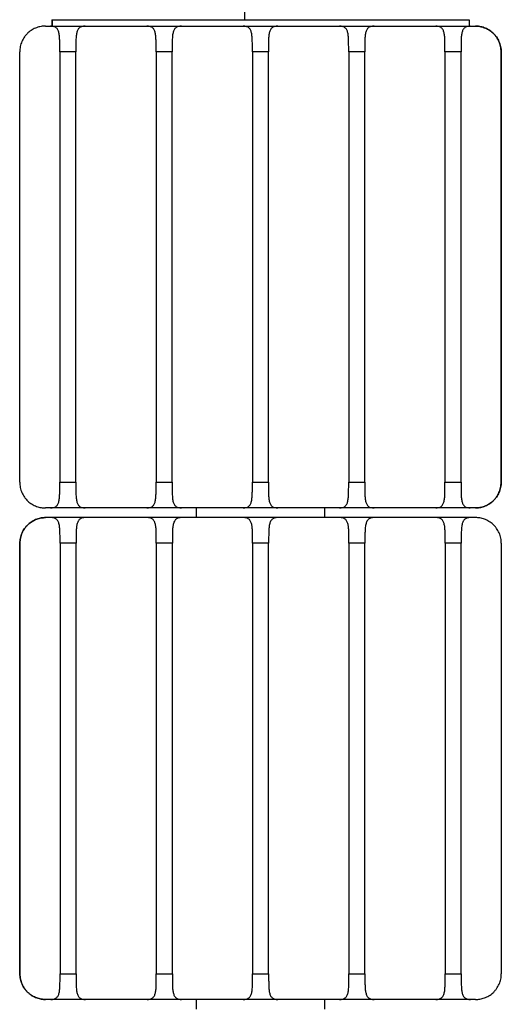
# Paper-space layout '_Posterior' of a CAD drawing. Header units: millimetres. Extents: x -134 to 266, y -357 to 435.
# Tile 2 of 3: x -9 to 141, y -153 to 153. Entities that reach past the tile are written whole.
import ezdxf

# ---------------------------------------------------------------- set-up
doc = ezdxf.new("R2010")
doc.units = ezdxf.units.MM

psp = doc.layouts.new('_Posterior')

# ---------------------------------------------------------------- linework, layer by layer
at = {"color": 7, "linetype": 'Continuous', "lineweight": 25}
for p, q in [((60.78, 195.1), (60.78, 153.1)), ((-1.25, 151.1), (132.76, 151.1)), ((0.74, 153.1), (130.82, 153.1)), ((0.74, 153.1), (0.74, 151.1)), ((0.82, 153.1), (0.82, 151.1)), ((130.82, 153.1), (130.82, 151.1)), ((132.77, 151.1), (132.77, 151.1)), ((132.78, 151.1), (132.78, 151.1)), ((132.79, 151.1), (132.79, 151.1)), ((132.8, 151.1), (132.81, 151.1)), ((-9.25, 9.1), (-9.25, 143.1)), ((8.25, 143.1), (3.25, 143.1)), ((3.25, 143.1), (3.25, 9.1)), ((8.25, 9.1), (8.25, 143.1)), ((38.25, 143.1), (33.25, 143.1)), ((33.25, 143.1), (33.25, 9.1)), ((38.25, 9.1), (38.25, 143.1)), ((68.25, 143.1), (63.25, 143.1)), ((63.25, 143.1), (63.25, 9.1)), ((68.25, 9.1), (68.25, 143.1)), ((98.25, 143.1), (93.25, 143.1)), ((93.25, 143.1), (93.25, 9.1)), ((98.25, 9.1), (98.25, 143.1)), ((128.25, 143.1), (123.25, 143.1)), ((123.25, 143.1), (123.25, 9.1)), ((128.25, 9.1), (128.25, 143.1)), ((140.75, 143.1), (140.75, 9.1)), ((140.76, 143.1), (140.75, 143.1)), ((140.76, 9.1), (140.76, 143.1)), ((140.77, 143.1), (140.77, 9.1)), ((140.77, 143.1), (140.77, 143.1)), ((140.77, 9.1), (140.77, 143.1)), ((140.78, 143.1), (140.78, 9.1)), ((140.78, 143.1), (140.78, 143.1)), ((140.78, 9.1), (140.78, 143.1)), ((140.79, 143.1), (140.79, 9.1)), ((140.79, 143.1), (140.79, 143.1)), ((140.79, 9.1), (140.79, 143.1)), ((140.8, 143.1), (140.8, 9.1)), ((140.81, 143.1), (140.8, 143.1)), ((140.81, 9.1), (140.81, 143.1)), ((3.25, 8.86), (3.25, 9.1)), ((3.25, 9.1), (8.25, 9.1)), ((33.25, 8.86), (33.25, 9.1)), ((33.25, 9.1), (38.25, 9.1)), ((63.25, 8.86), (63.25, 9.1)), ((63.25, 9.1), (68.25, 9.1)), ((93.25, 8.86), (93.25, 9.1)), ((93.25, 9.1), (98.25, 9.1)), ((123.25, 8.86), (123.25, 9.1)), ((123.25, 9.1), (128.25, 9.1)), ((140.75, 9.1), (140.76, 9.1)), ((140.77, 9.1), (140.77, 9.1)), ((140.78, 9.1), (140.78, 9.1)), ((140.79, 9.1), (140.79, 9.1)), ((140.8, 9.1), (140.81, 9.1)), ((132.76, 1.1), (-1.25, 1.1)), ((45.78, 1.1), (45.78, -1.9)), ((85.78, -1.9), (85.78, 1.1)), ((132.77, 1.1), (132.77, 1.1)), ((132.78, 1.1), (132.78, 1.1)), ((132.79, 1.1), (132.79, 1.1)), ((132.81, 1.1), (132.8, 1.1)), ((-1.25, -1.9), (-1.25, -1.9)), ((-1.24, -1.9), (-1.23, -1.9)), ((-1.22, -1.9), (-1.22, -1.9)), ((-1.21, -1.9), (-1.2, -1.9)), ((132.81, -1.9), (-1.19, -1.9)), ((-9.25, -143.9), (-9.25, -9.9)), ((-9.25, -9.9), (-9.25, -9.9)), ((-9.25, -9.9), (-9.25, -143.9)), ((-9.23, -9.9), (-9.24, -9.9)), ((-9.24, -9.9), (-9.24, -143.9)), ((-9.23, -143.9), (-9.23, -9.9)), ((-9.22, -143.9), (-9.22, -9.9)), ((-9.22, -9.9), (-9.22, -9.9)), ((-9.22, -9.9), (-9.22, -143.9)), ((-9.2, -9.9), (-9.21, -9.9)), ((-9.21, -9.9), (-9.21, -143.9)), ((-9.2, -143.9), (-9.2, -9.9)), ((-9.19, -143.9), (-9.19, -9.9)), ((-9.19, -9.9), (-9.19, -9.9)), ((-9.19, -9.9), (-9.19, -143.9)), ((3.32, -9.9), (3.32, -143.9)), ((8.32, -9.9), (3.32, -9.9)), ((8.32, -9.61), (8.32, -9.9)), ((8.32, -143.9), (8.32, -9.9)), ((33.32, -9.9), (33.32, -143.9)), ((38.32, -9.9), (33.32, -9.9)), ((38.32, -9.61), (38.32, -9.9)), ((38.32, -143.9), (38.32, -9.9)), ((63.32, -9.9), (63.32, -143.9)), ((68.32, -9.9), (63.32, -9.9)), ((68.32, -9.61), (68.32, -9.9)), ((68.32, -143.9), (68.32, -9.9)), ((93.32, -9.9), (93.32, -143.9)), ((98.32, -9.9), (93.32, -9.9)), ((98.32, -9.61), (98.32, -9.9)), ((98.32, -143.9), (98.32, -9.9)), ((123.32, -9.9), (123.32, -143.9)), ((128.32, -9.9), (123.32, -9.9)), ((128.32, -9.61), (128.32, -9.9)), ((128.32, -143.9), (128.32, -9.9)), ((140.81, -9.9), (140.81, -143.9)), ((-9.25, -143.9), (-9.25, -143.9)), ((-9.24, -143.9), (-9.23, -143.9)), ((-9.22, -143.9), (-9.22, -143.9)), ((-9.21, -143.9), (-9.2, -143.9)), ((-9.19, -143.9), (-9.19, -143.9)), ((3.32, -143.9), (8.32, -143.9)), ((33.32, -143.9), (38.32, -143.9)), ((63.32, -143.9), (68.32, -143.9)), ((93.32, -143.9), (98.32, -143.9)), ((123.32, -143.9), (128.32, -143.9)), ((-1.25, -151.9), (-1.25, -151.9)), ((-1.23, -151.9), (-1.24, -151.9)), ((-1.22, -151.9), (-1.22, -151.9)), ((-1.2, -151.9), (-1.21, -151.9)), ((132.81, -151.9), (-1.19, -151.9)), ((45.78, -151.9), (45.78, -154.9)), ((85.78, -154.9), (85.78, -151.9))]:
    psp.add_line(p, q, dxfattribs=at)
for points in [[(-1.25, 151.1), (-1.67, 151.1), (-2.12, 151.06), (-2.81, 150.95), (-3.04, 150.9), (-3.51, 150.77), (-3.75, 150.7), (-4.46, 150.44), (-4.93, 150.22), (-5.61, 149.81), (-5.84, 149.65), (-6.27, 149.33), (-6.47, 149.16), (-6.87, 148.79), (-7.06, 148.59), (-7.43, 148.18), (-7.6, 147.97), (-8.08, 147.29), (-8.35, 146.82), (-8.68, 146.06), (-8.78, 145.8), (-8.95, 145.27), (-9.02, 145.01), (-9.19, 144.2), (-9.25, 143.65), (-9.25, 143.1)], [(3.25, 143.1), (3.25, 143.65), (3.25, 144.2), (3.25, 145), (3.25, 145.27), (3.24, 145.8), (3.24, 146.06), (3.22, 146.81), (3.2, 147.29), (3.14, 147.96), (3.12, 148.18), (3.06, 148.59), (3.03, 148.78), (2.94, 149.15), (2.89, 149.32), (2.78, 149.65), (2.72, 149.8), (2.49, 150.21), (2.31, 150.44), (1.99, 150.7), (1.87, 150.77), (1.61, 150.89), (1.47, 150.94), (1.04, 151.06), (0.71, 151.1), (0.36, 151.1)], [(11.15, 151.1), (10.79, 151.1), (10.47, 151.06), (10.04, 150.95), (9.9, 150.9), (9.64, 150.77), (9.52, 150.7), (9.19, 150.44), (9.01, 150.22), (8.79, 149.81), (8.72, 149.65), (8.61, 149.33), (8.56, 149.16), (8.48, 148.79), (8.44, 148.59), (8.38, 148.18), (8.36, 147.97), (8.3, 147.29), (8.28, 146.82), (8.26, 146.06), (8.26, 145.8), (8.25, 145.27), (8.25, 145.01), (8.25, 144.2), (8.25, 143.65), (8.25, 143.1)], [(33.25, 143.1), (33.25, 143.65), (33.25, 144.2), (33.25, 145), (33.25, 145.27), (33.24, 145.8), (33.24, 146.06), (33.22, 146.81), (33.2, 147.29), (33.14, 147.96), (33.12, 148.18), (33.06, 148.59), (33.03, 148.78), (32.94, 149.15), (32.89, 149.32), (32.78, 149.65), (32.72, 149.8), (32.49, 150.21), (32.31, 150.44), (31.99, 150.7), (31.87, 150.77), (31.61, 150.89), (31.47, 150.94), (31.04, 151.06), (30.71, 151.1), (30.36, 151.1)], [(41.15, 151.1), (40.79, 151.1), (40.47, 151.06), (40.04, 150.95), (39.9, 150.9), (39.64, 150.77), (39.52, 150.7), (39.19, 150.44), (39.01, 150.22), (38.79, 149.81), (38.72, 149.65), (38.61, 149.33), (38.56, 149.16), (38.48, 148.79), (38.44, 148.59), (38.38, 148.18), (38.36, 147.97), (38.3, 147.29), (38.28, 146.82), (38.26, 146.06), (38.26, 145.8), (38.25, 145.27), (38.25, 145.01), (38.25, 144.2), (38.25, 143.65), (38.25, 143.1)], [(63.25, 143.1), (63.25, 143.65), (63.25, 144.2), (63.25, 145), (63.25, 145.27), (63.24, 145.8), (63.24, 146.06), (63.22, 146.81), (63.2, 147.29), (63.14, 147.96), (63.12, 148.18), (63.06, 148.59), (63.03, 148.78), (62.94, 149.15), (62.89, 149.32), (62.78, 149.65), (62.72, 149.8), (62.49, 150.21), (62.31, 150.44), (61.99, 150.7), (61.87, 150.77), (61.61, 150.89), (61.47, 150.94), (61.04, 151.06), (60.71, 151.1), (60.36, 151.1)], [(71.15, 151.1), (70.79, 151.1), (70.47, 151.06), (70.04, 150.95), (69.9, 150.9), (69.64, 150.77), (69.52, 150.7), (69.19, 150.44), (69.01, 150.22), (68.79, 149.81), (68.72, 149.65), (68.61, 149.33), (68.56, 149.16), (68.48, 148.79), (68.44, 148.59), (68.38, 148.18), (68.36, 147.97), (68.3, 147.29), (68.28, 146.82), (68.26, 146.06), (68.26, 145.8), (68.25, 145.27), (68.25, 145.01), (68.25, 144.2), (68.25, 143.65), (68.25, 143.1)], [(93.25, 143.1), (93.25, 143.65), (93.25, 144.2), (93.25, 145), (93.25, 145.27), (93.24, 145.8), (93.24, 146.06), (93.22, 146.81), (93.2, 147.29), (93.14, 147.96), (93.12, 148.18), (93.06, 148.59), (93.03, 148.78), (92.94, 149.15), (92.89, 149.32), (92.78, 149.65), (92.72, 149.8), (92.49, 150.21), (92.31, 150.44), (91.99, 150.7), (91.87, 150.77), (91.61, 150.89), (91.47, 150.94), (91.04, 151.06), (90.71, 151.1), (90.36, 151.1)], [(101.15, 151.1), (100.79, 151.1), (100.47, 151.06), (100.04, 150.95), (99.9, 150.9), (99.64, 150.77), (99.52, 150.7), (99.19, 150.44), (99.01, 150.22), (98.79, 149.81), (98.72, 149.65), (98.61, 149.33), (98.56, 149.16), (98.48, 148.79), (98.44, 148.59), (98.38, 148.18), (98.36, 147.97), (98.3, 147.29), (98.28, 146.82), (98.26, 146.06), (98.26, 145.8), (98.25, 145.27), (98.25, 145.01), (98.25, 144.2), (98.25, 143.65), (98.25, 143.1)], [(123.25, 143.1), (123.25, 143.65), (123.25, 144.2), (123.25, 145), (123.25, 145.27), (123.24, 145.8), (123.24, 146.06), (123.22, 146.81), (123.2, 147.29), (123.14, 147.96), (123.12, 148.18), (123.06, 148.59), (123.03, 148.78), (122.94, 149.15), (122.89, 149.32), (122.78, 149.65), (122.72, 149.8), (122.49, 150.21), (122.31, 150.44), (121.99, 150.7), (121.87, 150.77), (121.61, 150.89), (121.47, 150.94), (121.04, 151.06), (120.71, 151.1), (120.36, 151.1)], [(131.15, 151.1), (130.79, 151.1), (130.47, 151.06), (130.04, 150.95), (129.9, 150.9), (129.64, 150.77), (129.52, 150.7), (129.19, 150.44), (129.01, 150.22), (128.79, 149.81), (128.72, 149.65), (128.61, 149.33), (128.56, 149.16), (128.48, 148.79), (128.44, 148.59), (128.38, 148.18), (128.36, 147.97), (128.3, 147.29), (128.28, 146.82), (128.26, 146.06), (128.26, 145.8), (128.25, 145.27), (128.25, 145.01), (128.25, 144.2), (128.25, 143.65), (128.25, 143.1)], [(140.75, 143.1), (140.75, 143.65), (140.7, 144.2), (140.53, 145), (140.46, 145.27), (140.29, 145.8), (140.19, 146.06), (139.86, 146.81), (139.59, 147.29), (139.11, 147.96), (138.94, 148.18), (138.58, 148.59), (138.39, 148.78), (137.99, 149.15), (137.78, 149.32), (137.35, 149.65), (137.13, 149.8), (136.44, 150.21), (135.98, 150.44), (135.27, 150.7), (135.03, 150.77), (134.55, 150.89), (134.32, 150.94), (133.63, 151.06), (133.18, 151.1), (132.75, 151.1)], [(132.76, 151.1), (133.18, 151.1), (133.63, 151.06), (134.32, 150.95), (134.55, 150.9), (135.02, 150.77), (135.26, 150.7), (135.97, 150.44), (136.44, 150.22), (137.12, 149.81), (137.35, 149.65), (137.78, 149.33), (137.98, 149.16), (138.38, 148.79), (138.57, 148.59), (138.94, 148.18), (139.11, 147.97), (139.59, 147.29), (139.86, 146.82), (140.19, 146.06), (140.29, 145.8), (140.46, 145.27), (140.53, 145.01), (140.7, 144.2), (140.76, 143.65), (140.76, 143.1)], [(-9.25, 9.1), (-9.25, 8.54), (-9.19, 7.99), (-9.02, 7.19), (-8.95, 6.92), (-8.78, 6.4), (-8.68, 6.14), (-8.35, 5.38), (-8.08, 4.9), (-7.6, 4.23), (-7.43, 4.01), (-7.07, 3.6), (-6.88, 3.41), (-6.48, 3.04), (-6.28, 2.87), (-5.85, 2.54), (-5.62, 2.39), (-4.94, 1.98), (-4.47, 1.76), (-3.76, 1.5), (-3.52, 1.42), (-3.04, 1.3), (-2.81, 1.25), (-2.12, 1.13), (-1.67, 1.1), (-1.25, 1.1)], [(0.36, 1.1), (0.71, 1.1), (1.03, 1.13), (1.47, 1.25), (1.6, 1.3), (1.86, 1.42), (1.98, 1.49), (2.31, 1.75), (2.49, 1.97), (2.71, 2.39), (2.78, 2.54), (2.89, 2.86), (2.94, 3.03), (3.02, 3.4), (3.06, 3.6), (3.12, 4.01), (3.14, 4.23), (3.2, 4.9), (3.22, 5.37), (3.24, 6.13), (3.24, 6.39), (3.25, 6.92), (3.25, 7.18), (3.25, 7.99), (3.25, 8.54), (3.25, 9.1)], [(8.25, 9.1), (8.25, 8.54), (8.25, 7.99), (8.25, 7.19), (8.25, 6.92), (8.26, 6.4), (8.26, 6.14), (8.28, 5.38), (8.3, 4.9), (8.36, 4.23), (8.38, 4.01), (8.44, 3.6), (8.47, 3.41), (8.56, 3.04), (8.61, 2.87), (8.72, 2.54), (8.79, 2.39), (9.01, 1.98), (9.19, 1.76), (9.52, 1.5), (9.64, 1.42), (9.9, 1.3), (10.03, 1.25), (10.47, 1.13), (10.79, 1.1), (11.15, 1.1)], [(30.36, 1.1), (30.71, 1.1), (31.03, 1.13), (31.47, 1.25), (31.6, 1.3), (31.86, 1.42), (31.98, 1.49), (32.31, 1.75), (32.49, 1.97), (32.71, 2.39), (32.78, 2.54), (32.89, 2.86), (32.94, 3.03), (33.02, 3.4), (33.06, 3.6), (33.12, 4.01), (33.14, 4.23), (33.2, 4.9), (33.22, 5.37), (33.24, 6.13), (33.24, 6.39), (33.25, 6.92), (33.25, 7.18), (33.25, 7.99), (33.25, 8.54), (33.25, 9.1)], [(38.25, 9.1), (38.25, 8.54), (38.25, 7.99), (38.25, 7.19), (38.25, 6.92), (38.26, 6.4), (38.26, 6.14), (38.28, 5.38), (38.3, 4.9), (38.36, 4.23), (38.38, 4.01), (38.44, 3.6), (38.47, 3.41), (38.56, 3.04), (38.61, 2.87), (38.72, 2.54), (38.79, 2.39), (39.01, 1.98), (39.19, 1.76), (39.52, 1.5), (39.64, 1.42), (39.9, 1.3), (40.03, 1.25), (40.47, 1.13), (40.79, 1.1), (41.15, 1.1)], [(60.36, 1.1), (60.71, 1.1), (61.03, 1.13), (61.47, 1.25), (61.6, 1.3), (61.86, 1.42), (61.98, 1.49), (62.31, 1.75), (62.49, 1.97), (62.71, 2.39), (62.78, 2.54), (62.89, 2.86), (62.94, 3.03), (63.02, 3.4), (63.06, 3.6), (63.12, 4.01), (63.14, 4.23), (63.2, 4.9), (63.22, 5.37), (63.24, 6.13), (63.24, 6.39), (63.25, 6.92), (63.25, 7.18), (63.25, 7.99), (63.25, 8.54), (63.25, 9.1)], [(68.25, 9.1), (68.25, 8.54), (68.25, 7.99), (68.25, 7.19), (68.25, 6.92), (68.26, 6.4), (68.26, 6.14), (68.28, 5.38), (68.3, 4.9), (68.36, 4.23), (68.38, 4.01), (68.44, 3.6), (68.47, 3.41), (68.56, 3.04), (68.61, 2.87), (68.72, 2.54), (68.79, 2.39), (69.01, 1.98), (69.19, 1.76), (69.52, 1.5), (69.64, 1.42), (69.9, 1.3), (70.03, 1.25), (70.47, 1.13), (70.79, 1.1), (71.15, 1.1)], [(90.36, 1.1), (90.71, 1.1), (91.03, 1.13), (91.47, 1.25), (91.6, 1.3), (91.86, 1.42), (91.98, 1.49), (92.31, 1.75), (92.49, 1.97), (92.71, 2.39), (92.78, 2.54), (92.89, 2.86), (92.94, 3.03), (93.02, 3.4), (93.06, 3.6), (93.12, 4.01), (93.14, 4.23), (93.2, 4.9), (93.22, 5.37), (93.24, 6.13), (93.24, 6.39), (93.25, 6.92), (93.25, 7.18), (93.25, 7.99), (93.25, 8.54), (93.25, 9.1)], [(98.25, 9.1), (98.25, 8.54), (98.25, 7.99), (98.25, 7.19), (98.25, 6.92), (98.26, 6.4), (98.26, 6.14), (98.28, 5.38), (98.3, 4.9), (98.36, 4.23), (98.38, 4.01), (98.44, 3.6), (98.47, 3.41), (98.56, 3.04), (98.61, 2.87), (98.72, 2.54), (98.79, 2.39), (99.01, 1.98), (99.19, 1.76), (99.52, 1.5), (99.64, 1.42), (99.9, 1.3), (100.03, 1.25), (100.47, 1.13), (100.79, 1.1), (101.15, 1.1)], [(120.36, 1.1), (120.71, 1.1), (121.03, 1.13), (121.47, 1.25), (121.6, 1.3), (121.86, 1.42), (121.98, 1.49), (122.31, 1.75), (122.49, 1.97), (122.71, 2.39), (122.78, 2.54), (122.89, 2.86), (122.94, 3.03), (123.02, 3.4), (123.06, 3.6), (123.12, 4.01), (123.14, 4.23), (123.2, 4.9), (123.22, 5.37), (123.24, 6.13), (123.24, 6.39), (123.25, 6.92), (123.25, 7.18), (123.25, 7.99), (123.25, 8.54), (123.25, 9.1)], [(128.25, 9.1), (128.25, 8.54), (128.25, 7.99), (128.25, 7.19), (128.25, 6.92), (128.26, 6.4), (128.26, 6.14), (128.28, 5.38), (128.3, 4.9), (128.36, 4.23), (128.38, 4.01), (128.44, 3.6), (128.47, 3.41), (128.56, 3.04), (128.61, 2.87), (128.72, 2.54), (128.79, 2.39), (129.01, 1.98), (129.19, 1.76), (129.52, 1.5), (129.64, 1.42), (129.9, 1.3), (130.03, 1.25), (130.47, 1.13), (130.79, 1.1), (131.15, 1.1)], [(132.75, 1.1), (133.18, 1.1), (133.62, 1.13), (134.31, 1.25), (134.55, 1.3), (135.02, 1.42), (135.26, 1.49), (135.97, 1.75), (136.44, 1.97), (137.12, 2.39), (137.34, 2.54), (137.77, 2.86), (137.98, 3.03), (138.38, 3.4), (138.57, 3.6), (138.93, 4.01), (139.11, 4.23), (139.59, 4.9), (139.86, 5.37), (140.19, 6.13), (140.29, 6.39), (140.46, 6.92), (140.53, 7.18), (140.7, 7.99), (140.75, 8.54), (140.75, 9.1)], [(140.76, 9.1), (140.76, 8.54), (140.7, 7.99), (140.53, 7.19), (140.46, 6.92), (140.29, 6.4), (140.19, 6.14), (139.86, 5.38), (139.59, 4.9), (139.11, 4.23), (138.94, 4.01), (138.58, 3.6), (138.39, 3.41), (137.99, 3.04), (137.79, 2.87), (137.36, 2.54), (137.13, 2.39), (136.45, 1.98), (135.98, 1.76), (135.27, 1.5), (135.03, 1.42), (134.55, 1.3), (134.32, 1.25), (133.63, 1.13), (133.18, 1.1), (132.76, 1.1)], [(-1.19, -1.9), (-1.61, -1.9), (-2.06, -1.94), (-2.75, -2.05), (-2.98, -2.1), (-3.45, -2.23), (-3.69, -2.3), (-4.4, -2.56), (-4.87, -2.78), (-5.55, -3.19), (-5.78, -3.35), (-6.21, -3.67), (-6.42, -3.84), (-6.81, -4.21), (-7, -4.41), (-7.37, -4.82), (-7.54, -5.03), (-8.02, -5.71), (-8.29, -6.18), (-8.62, -6.94), (-8.72, -7.2), (-8.89, -7.73), (-8.96, -7.99), (-9.13, -8.8), (-9.19, -9.35), (-9.19, -9.9)], [(-9.19, -9.9), (-9.19, -9.35), (-9.13, -8.8), (-8.96, -8), (-8.89, -7.73), (-8.73, -7.2), (-8.63, -6.94), (-8.3, -6.19), (-8.03, -5.71), (-7.55, -5.04), (-7.38, -4.82), (-7.01, -4.41), (-6.82, -4.22), (-6.43, -3.85), (-6.22, -3.68), (-5.79, -3.35), (-5.57, -3.2), (-4.88, -2.79), (-4.41, -2.56), (-3.7, -2.3), (-3.46, -2.23), (-2.99, -2.11), (-2.76, -2.06), (-2.07, -1.94), (-1.62, -1.9), (-1.19, -1.9)], [(3.32, -9.9), (3.32, -9.35), (3.32, -8.8), (3.32, -8), (3.32, -7.73), (3.31, -7.2), (3.31, -6.94), (3.29, -6.19), (3.27, -5.71), (3.21, -5.04), (3.19, -4.82), (3.13, -4.41), (3.09, -4.22), (3.01, -3.85), (2.96, -3.68), (2.85, -3.35), (2.78, -3.2), (2.56, -2.79), (2.38, -2.56), (2.05, -2.3), (1.93, -2.23), (1.67, -2.11), (1.54, -2.06), (1.1, -1.94), (0.78, -1.9), (0.42, -1.9)], [(11.21, -1.9), (10.86, -1.9), (10.53, -1.94), (10.1, -2.05), (9.96, -2.1), (9.71, -2.23), (9.59, -2.3), (9.26, -2.56), (9.08, -2.78), (8.86, -3.19), (8.79, -3.35), (8.68, -3.67), (8.63, -3.84), (8.54, -4.21), (8.51, -4.41), (8.45, -4.82), (8.43, -5.03), (8.37, -5.71), (8.35, -6.18), (8.33, -6.94), (8.33, -7.2), (8.32, -7.73), (8.32, -7.99), (8.32, -8.8), (8.32, -9.35), (8.32, -9.9)], [(33.32, -9.9), (33.32, -9.35), (33.32, -8.8), (33.32, -8), (33.32, -7.73), (33.31, -7.2), (33.31, -6.94), (33.29, -6.19), (33.27, -5.71), (33.21, -5.04), (33.19, -4.82), (33.13, -4.41), (33.09, -4.22), (33.01, -3.85), (32.96, -3.68), (32.85, -3.35), (32.78, -3.2), (32.56, -2.79), (32.38, -2.56), (32.05, -2.3), (31.93, -2.23), (31.67, -2.11), (31.54, -2.06), (31.1, -1.94), (30.78, -1.9), (30.42, -1.9)], [(41.21, -1.9), (40.86, -1.9), (40.53, -1.94), (40.1, -2.05), (39.96, -2.1), (39.71, -2.23), (39.59, -2.3), (39.26, -2.56), (39.08, -2.78), (38.86, -3.19), (38.79, -3.35), (38.68, -3.67), (38.63, -3.84), (38.54, -4.21), (38.51, -4.41), (38.45, -4.82), (38.43, -5.03), (38.37, -5.71), (38.35, -6.18), (38.33, -6.94), (38.33, -7.2), (38.32, -7.73), (38.32, -7.99), (38.32, -8.8), (38.32, -9.35), (38.32, -9.9)], [(63.32, -9.9), (63.32, -9.35), (63.32, -8.8), (63.32, -8), (63.32, -7.73), (63.31, -7.2), (63.31, -6.94), (63.29, -6.19), (63.27, -5.71), (63.21, -5.04), (63.19, -4.82), (63.13, -4.41), (63.09, -4.22), (63.01, -3.85), (62.96, -3.68), (62.85, -3.35), (62.78, -3.2), (62.56, -2.79), (62.38, -2.56), (62.05, -2.3), (61.93, -2.23), (61.67, -2.11), (61.54, -2.06), (61.1, -1.94), (60.78, -1.9), (60.42, -1.9)], [(71.21, -1.9), (70.86, -1.9), (70.53, -1.94), (70.1, -2.05), (69.96, -2.1), (69.71, -2.23), (69.59, -2.3), (69.26, -2.56), (69.08, -2.78), (68.86, -3.19), (68.79, -3.35), (68.68, -3.67), (68.63, -3.84), (68.54, -4.21), (68.51, -4.41), (68.45, -4.82), (68.43, -5.03), (68.37, -5.71), (68.35, -6.18), (68.33, -6.94), (68.33, -7.2), (68.32, -7.73), (68.32, -7.99), (68.32, -8.8), (68.32, -9.35), (68.32, -9.9)], [(93.32, -9.9), (93.32, -9.35), (93.32, -8.8), (93.32, -8), (93.32, -7.73), (93.31, -7.2), (93.31, -6.94), (93.29, -6.19), (93.27, -5.71), (93.21, -5.04), (93.19, -4.82), (93.13, -4.41), (93.09, -4.22), (93.01, -3.85), (92.96, -3.68), (92.85, -3.35), (92.78, -3.2), (92.56, -2.79), (92.38, -2.56), (92.05, -2.3), (91.93, -2.23), (91.67, -2.11), (91.54, -2.06), (91.1, -1.94), (90.78, -1.9), (90.42, -1.9)], [(101.21, -1.9), (100.86, -1.9), (100.53, -1.94), (100.1, -2.05), (99.96, -2.1), (99.71, -2.23), (99.59, -2.3), (99.26, -2.56), (99.08, -2.78), (98.86, -3.19), (98.79, -3.35), (98.68, -3.67), (98.63, -3.84), (98.54, -4.21), (98.51, -4.41), (98.45, -4.82), (98.43, -5.03), (98.37, -5.71), (98.35, -6.18), (98.33, -6.94), (98.33, -7.2), (98.32, -7.73), (98.32, -7.99), (98.32, -8.8), (98.32, -9.35), (98.32, -9.9)], [(123.32, -9.9), (123.32, -9.35), (123.32, -8.8), (123.32, -8), (123.32, -7.73), (123.31, -7.2), (123.31, -6.94), (123.29, -6.19), (123.27, -5.71), (123.21, -5.04), (123.19, -4.82), (123.13, -4.41), (123.09, -4.22), (123.01, -3.85), (122.96, -3.68), (122.85, -3.35), (122.78, -3.2), (122.56, -2.79), (122.38, -2.56), (122.05, -2.3), (121.93, -2.23), (121.67, -2.11), (121.54, -2.06), (121.1, -1.94), (120.78, -1.9), (120.42, -1.9)], [(131.21, -1.9), (130.86, -1.9), (130.53, -1.94), (130.1, -2.05), (129.96, -2.1), (129.71, -2.23), (129.59, -2.3), (129.26, -2.56), (129.08, -2.78), (128.86, -3.19), (128.79, -3.35), (128.68, -3.67), (128.63, -3.84), (128.54, -4.21), (128.51, -4.41), (128.45, -4.82), (128.43, -5.03), (128.37, -5.71), (128.35, -6.18), (128.33, -6.94), (128.33, -7.2), (128.32, -7.73), (128.32, -7.99), (128.32, -8.8), (128.32, -9.35), (128.32, -9.9)], [(140.81, -9.9), (140.81, -9.35), (140.76, -8.8), (140.59, -8), (140.52, -7.73), (140.35, -7.2), (140.25, -6.94), (139.92, -6.19), (139.65, -5.71), (139.17, -5.04), (139, -4.82), (138.64, -4.41), (138.45, -4.22), (138.05, -3.85), (137.84, -3.68), (137.41, -3.35), (137.19, -3.2), (136.5, -2.79), (136.04, -2.56), (135.33, -2.3), (135.09, -2.23), (134.61, -2.11), (134.38, -2.06), (133.69, -1.94), (133.24, -1.9), (132.81, -1.9)], [(-9.19, -143.9), (-9.19, -144.46), (-9.13, -145.01), (-8.96, -145.81), (-8.89, -146.08), (-8.72, -146.6), (-8.62, -146.86), (-8.29, -147.62), (-8.02, -148.1), (-7.55, -148.77), (-7.37, -148.99), (-7.01, -149.4), (-6.82, -149.59), (-6.42, -149.96), (-6.22, -150.13), (-5.79, -150.46), (-5.56, -150.61), (-4.88, -151.02), (-4.41, -151.24), (-3.7, -151.5), (-3.46, -151.58), (-2.98, -151.7), (-2.75, -151.75), (-2.06, -151.87), (-1.61, -151.9), (-1.19, -151.9)], [(-1.19, -151.9), (-1.62, -151.9), (-2.06, -151.87), (-2.75, -151.75), (-2.98, -151.7), (-3.46, -151.58), (-3.7, -151.51), (-4.41, -151.25), (-4.87, -151.03), (-5.55, -150.61), (-5.78, -150.46), (-6.21, -150.14), (-6.42, -149.97), (-6.82, -149.6), (-7.01, -149.4), (-7.37, -148.99), (-7.54, -148.77), (-8.02, -148.1), (-8.29, -147.63), (-8.63, -146.87), (-8.73, -146.61), (-8.89, -146.08), (-8.96, -145.82), (-9.13, -145.01), (-9.19, -144.46), (-9.19, -143.9)], [(0.42, -151.9), (0.78, -151.9), (1.1, -151.87), (1.53, -151.75), (1.67, -151.7), (1.93, -151.58), (2.05, -151.51), (2.38, -151.25), (2.56, -151.03), (2.78, -150.61), (2.85, -150.46), (2.96, -150.14), (3.01, -149.97), (3.09, -149.6), (3.13, -149.4), (3.19, -148.99), (3.21, -148.77), (3.27, -148.1), (3.29, -147.63), (3.31, -146.87), (3.31, -146.61), (3.32, -146.08), (3.32, -145.82), (3.32, -145.01), (3.32, -144.46), (3.32, -143.9)], [(8.32, -143.9), (8.32, -144.46), (8.32, -145.01), (8.32, -145.81), (8.32, -146.08), (8.33, -146.6), (8.33, -146.86), (8.35, -147.62), (8.37, -148.1), (8.43, -148.77), (8.45, -148.99), (8.51, -149.4), (8.54, -149.59), (8.63, -149.96), (8.67, -150.13), (8.79, -150.46), (8.85, -150.61), (9.07, -151.02), (9.25, -151.24), (9.58, -151.5), (9.7, -151.58), (9.96, -151.7), (10.1, -151.75), (10.53, -151.87), (10.86, -151.9), (11.21, -151.9)], [(30.42, -151.9), (30.78, -151.9), (31.1, -151.87), (31.53, -151.75), (31.67, -151.7), (31.93, -151.58), (32.05, -151.51), (32.38, -151.25), (32.56, -151.03), (32.78, -150.61), (32.85, -150.46), (32.96, -150.14), (33.01, -149.97), (33.09, -149.6), (33.13, -149.4), (33.19, -148.99), (33.21, -148.77), (33.27, -148.1), (33.29, -147.63), (33.31, -146.87), (33.31, -146.61), (33.32, -146.08), (33.32, -145.82), (33.32, -145.01), (33.32, -144.46), (33.32, -143.9)], [(38.32, -143.9), (38.32, -144.46), (38.32, -145.01), (38.32, -145.81), (38.32, -146.08), (38.33, -146.6), (38.33, -146.86), (38.35, -147.62), (38.37, -148.1), (38.43, -148.77), (38.45, -148.99), (38.51, -149.4), (38.54, -149.59), (38.63, -149.96), (38.67, -150.13), (38.79, -150.46), (38.85, -150.61), (39.07, -151.02), (39.25, -151.24), (39.58, -151.5), (39.7, -151.58), (39.96, -151.7), (40.1, -151.75), (40.53, -151.87), (40.86, -151.9), (41.21, -151.9)], [(60.42, -151.9), (60.78, -151.9), (61.1, -151.87), (61.53, -151.75), (61.67, -151.7), (61.93, -151.58), (62.05, -151.51), (62.38, -151.25), (62.56, -151.03), (62.78, -150.61), (62.85, -150.46), (62.96, -150.14), (63.01, -149.97), (63.09, -149.6), (63.13, -149.4), (63.19, -148.99), (63.21, -148.77), (63.27, -148.1), (63.29, -147.63), (63.31, -146.87), (63.31, -146.61), (63.32, -146.08), (63.32, -145.82), (63.32, -145.01), (63.32, -144.46), (63.32, -143.9)], [(68.32, -143.9), (68.32, -144.46), (68.32, -145.01), (68.32, -145.81), (68.32, -146.08), (68.33, -146.6), (68.33, -146.86), (68.35, -147.62), (68.37, -148.1), (68.43, -148.77), (68.45, -148.99), (68.51, -149.4), (68.54, -149.59), (68.63, -149.96), (68.67, -150.13), (68.79, -150.46), (68.85, -150.61), (69.07, -151.02), (69.25, -151.24), (69.58, -151.5), (69.7, -151.58), (69.96, -151.7), (70.1, -151.75), (70.53, -151.87), (70.86, -151.9), (71.21, -151.9)], [(90.42, -151.9), (90.78, -151.9), (91.1, -151.87), (91.53, -151.75), (91.67, -151.7), (91.93, -151.58), (92.05, -151.51), (92.38, -151.25), (92.56, -151.03), (92.78, -150.61), (92.85, -150.46), (92.96, -150.14), (93.01, -149.97), (93.09, -149.6), (93.13, -149.4), (93.19, -148.99), (93.21, -148.77), (93.27, -148.1), (93.29, -147.63), (93.31, -146.87), (93.31, -146.61), (93.32, -146.08), (93.32, -145.82), (93.32, -145.01), (93.32, -144.46), (93.32, -143.9)], [(98.32, -143.9), (98.32, -144.46), (98.32, -145.01), (98.32, -145.81), (98.32, -146.08), (98.33, -146.6), (98.33, -146.86), (98.35, -147.62), (98.37, -148.1), (98.43, -148.77), (98.45, -148.99), (98.51, -149.4), (98.54, -149.59), (98.63, -149.96), (98.67, -150.13), (98.79, -150.46), (98.85, -150.61), (99.07, -151.02), (99.25, -151.24), (99.58, -151.5), (99.7, -151.58), (99.96, -151.7), (100.1, -151.75), (100.53, -151.87), (100.86, -151.9), (101.21, -151.9)], [(120.42, -151.9), (120.78, -151.9), (121.1, -151.87), (121.53, -151.75), (121.67, -151.7), (121.93, -151.58), (122.05, -151.51), (122.38, -151.25), (122.56, -151.03), (122.78, -150.61), (122.85, -150.46), (122.96, -150.14), (123.01, -149.97), (123.09, -149.6), (123.13, -149.4), (123.19, -148.99), (123.21, -148.77), (123.27, -148.1), (123.29, -147.63), (123.31, -146.87), (123.31, -146.61), (123.32, -146.08), (123.32, -145.82), (123.32, -145.01), (123.32, -144.46), (123.32, -143.9)], [(128.32, -143.9), (128.32, -144.46), (128.32, -145.01), (128.32, -145.81), (128.32, -146.08), (128.33, -146.6), (128.33, -146.86), (128.35, -147.62), (128.37, -148.1), (128.43, -148.77), (128.45, -148.99), (128.51, -149.4), (128.54, -149.59), (128.63, -149.96), (128.67, -150.13), (128.79, -150.46), (128.85, -150.61), (129.07, -151.02), (129.25, -151.24), (129.58, -151.5), (129.7, -151.58), (129.96, -151.7), (130.1, -151.75), (130.53, -151.87), (130.86, -151.9), (131.21, -151.9)], [(132.81, -151.9), (133.24, -151.9), (133.68, -151.87), (134.37, -151.75), (134.61, -151.7), (135.08, -151.58), (135.32, -151.51), (136.03, -151.25), (136.5, -151.03), (137.18, -150.61), (137.4, -150.46), (137.83, -150.14), (138.04, -149.97), (138.44, -149.6), (138.63, -149.4), (138.99, -148.99), (139.17, -148.77), (139.65, -148.1), (139.92, -147.63), (140.25, -146.87), (140.35, -146.61), (140.52, -146.08), (140.59, -145.82), (140.75, -145.01), (140.81, -144.46), (140.81, -143.9)]]:
    psp.add_open_spline(points, degree=3, knots=[0, 0, 0, 0, 0.125, 0.125, 0.1875, 0.1875, 0.25, 0.25, 0.375, 0.375, 0.4375, 0.4375, 0.5, 0.5, 0.5625, 0.5625, 0.625, 0.625, 0.75, 0.75, 0.8125, 0.8125, 0.875, 0.875, 1, 1, 1, 1], dxfattribs=at)

doc.saveas('drawing.dxf')
